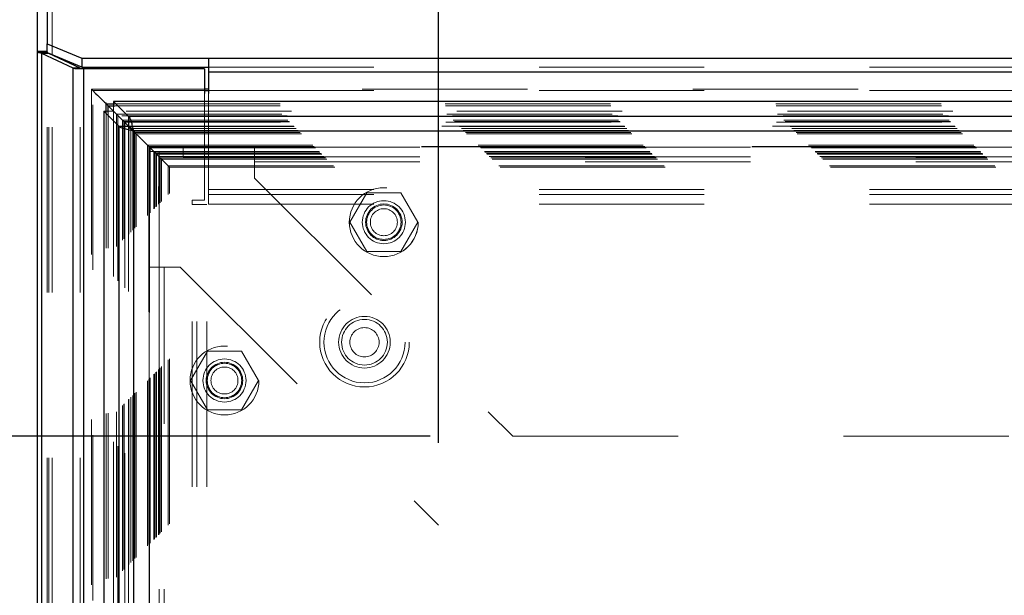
# Model space of a CAD drawing. Header units: inches. Extents: x 0.2 to 10.8, y 0.2 to 8.2.
# Tile 49 of 112: x 2.905 to 3.5, y 4.787 to 5.135. Entities that reach past the tile are written whole.
import ezdxf

# ---------------------------------------------------------------- set-up
doc = ezdxf.new("R2010")
doc.units = ezdxf.units.IN
doc.header["$MEASUREMENT"] = 0
doc.linetypes.add('HIDDEN', pattern=[0.075, 0.05, -0.025])
doc.layers.add('DIMENSIONS', color=140, linetype='Continuous')
doc.styles.add('SLDTEXTSTYLE0', font='TXT', dxfattribs={"width": 0.7})
doc.dimstyles.new('SLDDIMSTYLE0', dxfattribs={"dimtxt": 0.084961, "dimasz": 0.13, "dimexe": 0, "dimexo": 0.0625, "dimgap": 0.02124, "dimtad": 0, "dimtih": 1, "dimtoh": 1, "dimlfac": 12, "dimrnd": 1e-09, "dimzin": 12, "dimdsep": 46, "dimtxsty": 'SLDTEXTSTYLE0', "dimsah": 1, "dimcen": 0.09, "dimadec": 0, "dimazin": 3, "dimtfac": 1, "dimtofl": 0, "dimtmove": 0, "dimatfit": 3, "dimfxl": 0, "dimfrac": 2, "dimtolj": 1, "dimtzin": 12, "dimarcsym": 0})

# ---------------------------------------------------------------- blocks, each defined once
blk = doc.blocks.new('_D')
at = {"layer": 'DIMENSIONS'}
for p, q in [((3.153, 4.88279), (2.49667, 4.88279)), ((2.62167, 4.88279), (2.62167, 4.3702)), ((2.46009, 4.21614), (2.43156, 4.21614)), ((2.43156, 4.21614), (2.43156, 4.08111)), ((2.78324, 4.21614), (2.81177, 4.21614)), ((2.81177, 4.21614), (2.81177, 4.08111)), ((2.43156, 4.08111), (2.46009, 4.08111)), ((2.81177, 4.08111), (2.78324, 4.08111)), ((2.62167, 3.39252), (2.62167, 4.06209)), ((3.15306, 3.39252), (2.49667, 3.39252))]:
    blk.add_line(p, q, dxfattribs=at)
for points in [[(2.62167, 4.88279), (2.60167, 4.75279), (2.64167, 4.75279)], [(2.62167, 3.39252), (2.64167, 3.52252), (2.60167, 3.52252)]]:
    blk.add_solid(points, dxfattribs=at)
at = {"layer": 'DIMENSIONS', "char_height": 0.083333, "attachment_point": 1, "style": 'SLDTEXTSTYLE0'}
for s, insert in [('17.88', (2.46009, 4.34259)), ('454.2', (2.46009, 4.18854))]:
    blk.add_mtext(s, dxfattribs=dict(at, insert=insert))
blk = doc.blocks.new('_D_1')
at = {"layer": 'DIMENSIONS'}
for p, q in [((3.15806, 4.87886), (3.15806, 5.77797)), ((4.67258, 4.87886), (4.67258, 5.77797)), ((3.15806, 5.65297), (3.56848, 5.65297)), ((3.68361, 5.65297), (3.65508, 5.65297)), ((3.65508, 5.65297), (3.65508, 5.51794)), ((4.00676, 5.65297), (4.03529, 5.65297)), ((4.03529, 5.65297), (4.03529, 5.51794)), ((4.67258, 5.65297), (4.12189, 5.65297)), ((3.65508, 5.51794), (3.68361, 5.51794)), ((4.03529, 5.51794), (4.00676, 5.51794))]:
    blk.add_line(p, q, dxfattribs=at)
for points in [[(3.15806, 5.65297), (3.28806, 5.63297), (3.28806, 5.67297)], [(4.67258, 5.65297), (4.54258, 5.67297), (4.54258, 5.63297)]]:
    blk.add_solid(points, dxfattribs=at)
at = {"layer": 'DIMENSIONS', "char_height": 0.083333, "attachment_point": 1, "style": 'SLDTEXTSTYLE0'}
for s, insert in [('18.17', (3.68361, 5.77941)), ('461.6', (3.68361, 5.62536))]:
    blk.add_mtext(s, dxfattribs=dict(at, insert=insert))

msp = doc.modelspace()

# ---------------------------------------------------------------- linework, layer by layer
at = {"color": 7, "linetype": 'Continuous', "lineweight": 25}
for p, q in [((2.9213413, 5.4159949), (2.9213413, 5.1203311)), ((2.9153413, 5.1155752), (2.9153413, 5.4091582)), ((2.9213413, 5.1203311), (2.9421746, 5.1115266)), ((2.9213413, 5.1149222), (2.9213413, 5.1203311)), ((2.9153413, 3.1697457), (2.9153413, 5.1155752)), ((2.9213413, 5.1155752), (2.9153413, 5.1155752)), ((2.9213413, 5.1150258), (2.9160264, 5.1150258)), ((2.9179773, 3.1697457), (2.9179773, 5.1143949)), ((2.9370533, 5.1054213), (2.9179773, 5.1143949)), ((2.92222, 5.1143949), (2.9179773, 5.1143949)), ((2.9421746, 5.1060887), (2.9215186, 5.1148183)), ((2.92222, 5.1143949), (2.9219186, 5.1146493)), ((2.9412959, 5.1054213), (2.92222, 5.1143949)), ((2.9243413, 5.113397), (2.9243413, 5.1136254)), ((2.9421746, 5.1115266), (3.0188413, 5.1115266)), ((2.9421746, 5.1115266), (2.9421746, 5.1060887)), ((3.0188413, 5.1115266), (4.8118413, 5.1115266)), ((3.0188413, 5.1115266), (3.0188413, 5.1033698)), ((2.9370533, 3.1697457), (2.9370533, 5.1054213)), ((2.9412959, 5.1054213), (2.9370533, 5.1054213)), ((2.9434172, 5.1051624), (2.9381568, 5.1051624)), ((2.9421746, 5.1060887), (3.0188413, 5.1060887)), ((2.9434172, 3.1697457), (2.9434172, 5.1051624)), ((3.0164246, 5.1051624), (2.9434172, 5.1051624)), ((3.0164246, 5.1051624), (3.0164246, 5.0902278)), ((3.0188413, 5.1033698), (3.0188413, 5.0902278)), ((3.0188413, 5.1033698), (4.8118413, 5.1033698)), ((3.0188413, 5.0928613), (3.0164246, 5.0928613)), ((3.0164246, 5.0919286), (3.0188413, 5.0919286)), ((2.9569663, 5.0839255), (2.9621689, 5.0839255)), ((2.9569663, 5.0839255), (2.9580995, 5.0827923)), ((2.9569663, 5.0787659), (2.9569663, 5.0839255)), ((2.9580995, 5.0827923), (2.9620238, 5.078868)), ((2.9580995, 5.0827923), (2.9622757, 5.0827923)), ((2.9580995, 5.078659), (2.9580995, 5.0827923)), ((4.8691666, 5.0853764), (2.9614752, 5.0853764)), ((2.9705598, 5.0762918), (2.9614752, 5.0853764)), ((2.9614752, 5.0853764), (2.9614752, 5.0849609)), ((2.9555571, 5.0794582), (2.9555571, 3.1958502)), ((2.9555571, 5.0794582), (2.9646416, 5.0703737)), ((2.9555571, 5.0794582), (2.9559509, 5.0794582)), ((2.9620572, 5.078867), (2.9705505, 5.0703737)), ((2.9705598, 5.070383), (2.9620672, 5.0788756)), ((4.8600821, 5.0762918), (2.9705598, 5.0762918)), ((2.9705598, 5.0762918), (2.9705598, 5.070383)), ((2.9646416, 5.0703737), (2.9646416, 3.2049347)), ((2.9646416, 5.0703737), (2.9705505, 5.0703737)), ((2.9705343, 5.0703575), (2.9733478, 5.0675441)), ((2.9735049, 5.0674286), (2.9735049, 3.2078798)), ((4.857137, 5.0674286), (2.9735049, 5.0674286))]:
    msp.add_line(p, q, dxfattribs=at)
at = {"color": 7, "linetype": 'HIDDEN', "lineweight": 18}
for p, q in [((2.9243413, 3.1697457), (2.9243413, 5.4109271)), ((2.9243413, 5.1136254), (2.9243413, 5.4109271)), ((2.9215696, 5.1150258), (2.9213413, 5.1150258)), ((2.9213413, 5.1148933), (2.9213413, 5.1149222)), ((2.9213413, 3.1697457), (2.9213413, 5.1148933)), ((2.9215186, 5.1148183), (2.9213413, 5.1148933)), ((2.92222, 3.1697457), (2.92222, 5.1143949)), ((2.9243413, 3.1697457), (2.9243413, 5.113397)), ((2.9412959, 3.1697457), (2.9412959, 5.1054213)), ((2.9434172, 3.1697457), (2.9434172, 5.1051624)), ((3.0188413, 5.1060887), (4.8118413, 5.1060887)), ((3.0188413, 5.1033698), (4.8118413, 5.1033698)), ((2.9480393, 5.0928402), (2.9480393, 3.1824654)), ((3.0164246, 5.0928613), (2.9480408, 5.0928613)), ((2.9489632, 5.0919286), (3.0164246, 5.0919286)), ((2.9489632, 5.0919286), (2.9506094, 5.0902736)), ((2.9489632, 3.1833798), (2.9489632, 5.0919286)), ((3.0164246, 5.0902278), (3.0164246, 5.0255791)), ((4.8118413, 5.0928613), (3.0188413, 5.0928613)), ((3.0188413, 5.0919286), (4.8118413, 5.0919286)), ((3.0188413, 5.0902278), (3.0188413, 5.0321143)), ((2.9614752, 5.0849609), (2.9614752, 5.0794675)), ((2.9621689, 5.0839255), (4.868473, 5.0839255)), ((2.9622757, 5.0827923), (4.8683661, 5.0827923)), ((2.9559509, 5.0794582), (2.9614659, 5.0794582)), ((2.9569663, 3.1965425), (2.9569663, 5.0787659)), ((2.9580995, 3.1966494), (2.9580995, 5.078659)), ((2.9614659, 5.0794582), (2.9620572, 5.078867)), ((2.9614659, 5.0794582), (2.9614659, 3.1958502)), ((2.9620672, 5.0788756), (2.9614752, 5.0794675)), ((4.8691666, 5.0794675), (2.9614752, 5.0794675)), ((2.9620238, 5.078868), (2.9631682, 5.0777236)), ((2.9631682, 5.0777236), (4.8674737, 5.0777236)), ((2.9631682, 3.1975848), (2.9631682, 5.0777236)), ((2.9640733, 5.076818), (2.9640733, 3.198488)), ((4.8664899, 5.0767341), (2.9641369, 5.0767341)), ((2.9669179, 5.0739739), (4.863724, 5.0739739)), ((2.9669179, 3.2013345), (2.9669179, 5.0739739)), ((2.9677319, 5.0731599), (4.86291, 5.0731599)), ((2.9677319, 3.2021485), (2.9677319, 5.0731599)), ((2.9678815, 5.0730103), (4.8627603, 5.0730103)), ((2.9678815, 3.2022981), (2.9678815, 5.0730103)), ((4.8625288, 5.0727828), (2.9681253, 5.0727828)), ((2.9682888, 5.0726122), (2.9682888, 3.2027079)), ((2.9704822, 5.0704069), (4.8601645, 5.0704069)), ((2.9705505, 5.0703737), (2.9705505, 3.2049347)), ((4.8600821, 5.070383), (2.9705598, 5.070383)), ((2.9705813, 3.2049958), (2.9705813, 5.0703141)), ((2.9707153, 5.0701765), (4.8599266, 5.0701765)), ((2.9707153, 3.2051319), (2.9707153, 5.0701765)), ((2.9719014, 5.069008), (4.8587402, 5.069008)), ((2.9719096, 3.2063292), (2.9719096, 5.0689783)), ((2.9730343, 5.0678575), (4.8576076, 5.0678575)), ((2.9730343, 3.2074509), (2.9730343, 5.0678575)), ((2.9733478, 5.0675441), (2.9743366, 5.0665552)), ((4.857137, 5.0674286), (2.9735049, 5.0674286)), ((2.9735049, 5.0674286), (2.9735049, 3.2078798)), ((2.9743366, 5.0665552), (4.8563052, 5.0665552)), ((2.9743366, 5.0665552), (2.9750674, 5.0658244)), ((2.9743366, 3.2087533), (2.9743366, 5.0665552)), ((2.9750674, 3.209484), (2.9750674, 5.0658244)), ((2.9750674, 5.0658244), (4.8555745, 5.0658244)), ((2.9819513, 5.0589405), (4.8486906, 5.0589405)), ((2.9819513, 3.2163679), (2.9819513, 5.0589405)), ((2.9819513, 5.0589405), (2.9827846, 5.0581072)), ((2.9827658, 5.058096), (2.9827698, 4.9211819)), ((2.9827846, 5.0581072), (4.8478573, 5.0581072)), ((2.9827846, 3.2172012), (2.9827846, 5.0581072)), ((2.9827846, 5.0581072), (2.9861506, 5.0547412)), ((4.8478283, 5.0581132), (2.9828055, 5.0581132)), ((4.8476685, 5.0579482), (2.9829518, 5.0579482)), ((2.9829974, 5.0578795), (2.9829974, 3.2174318)), ((2.9832013, 5.0576905), (4.8474406, 5.0576905)), ((2.9832013, 5.0576905), (2.9832013, 3.2176179)), ((2.9832013, 5.0576905), (4.8474406, 5.0576905)), ((2.9832013, 3.2176179), (2.9832013, 5.0576905)), ((3.0035848, 5.051793), (3.0035848, 5.057793)), ((3.0035848, 5.057793), (3.0467514, 5.057793)), ((3.0467514, 5.057793), (3.0467514, 5.048793)), ((3.0467514, 5.057793), (4.7838348, 5.057793)), ((2.9830571, 4.9851125), (2.9830571, 5.0551125)), ((2.9830571, 5.0551125), (2.9890571, 5.0551125)), ((2.9836179, 5.0572739), (4.8470239, 5.0572739)), ((2.9836179, 3.2180345), (2.9836179, 5.0572739)), ((2.9836201, 5.0572608), (4.8470322, 5.0572608)), ((2.9836656, 3.2180648), (2.9836656, 5.0572314)), ((2.9859096, 5.0549822), (4.8447323, 5.0549822)), ((2.9859096, 3.2203262), (2.9859096, 5.0549822)), ((2.9859096, 5.0549822), (4.8447323, 5.0549822)), ((2.9859096, 3.2203262), (2.9859096, 5.0549822)), ((2.9865332, 5.0543586), (2.9860633, 5.0548285)), ((2.9861506, 5.0547412), (4.8444913, 5.0547412)), ((2.9861506, 3.2205672), (2.9861506, 5.0547412)), ((2.9870798, 5.053812), (4.8435621, 5.053812)), ((2.9870798, 3.2214964), (2.9870798, 5.053812)), ((2.9873679, 5.0535239), (4.8432739, 5.0535239)), ((2.9873679, 3.2217845), (2.9873679, 5.0535239)), ((2.9887175, 5.0521539), (4.8419451, 5.0521539)), ((2.9887572, 5.0521346), (2.9889748, 5.0519171)), ((2.9887588, 5.0521103), (4.8418727, 5.0521103)), ((2.988976, 5.0519158), (2.9896978, 5.051194)), ((2.9889905, 3.2233876), (2.9889905, 5.0519193)), ((2.9890571, 4.9851125), (2.9890571, 5.0551125)), ((3.0035848, 5.051793), (3.0467514, 5.051793)), ((3.0467514, 5.051793), (4.7838348, 5.051793)), ((2.9896978, 5.051194), (4.8409441, 5.051194)), ((2.9896978, 3.2241144), (2.9896978, 5.051194)), ((2.9896978, 5.051194), (2.9904708, 5.050421)), ((2.9904708, 5.050421), (4.840171, 5.050421)), ((2.9904708, 3.2248874), (2.9904708, 5.050421)), ((2.9904708, 5.050421), (2.9945613, 5.0463305)), ((2.9945613, 5.0463305), (4.8360806, 5.0463305)), ((2.9945613, 3.2289779), (2.9945613, 5.0463305)), ((2.9952628, 5.0455969), (4.8353615, 5.0455969)), ((2.9952897, 3.2297091), (2.9952897, 5.0456198)), ((3.0467514, 5.048793), (4.7838348, 5.048793)), ((3.0467514, 5.048793), (3.0467514, 5.039043)), ((3.0467514, 5.048793), (4.7838348, 5.048793)), ((3.0467514, 5.039043), (3.2030014, 4.882793)), ((3.0188413, 5.0321143), (4.8118413, 5.0321143)), ((3.0188413, 5.0321143), (3.0188413, 5.0231143)), ((3.0188413, 5.0321143), (4.8118413, 5.0321143)), ((3.0188413, 5.0291143), (4.8118413, 5.0291143)), ((3.1147258, 5.030043), (3.1044778, 5.012293)), ((3.1352217, 5.030043), (3.1147258, 5.030043)), ((3.1454697, 5.012293), (3.1352217, 5.030043)), ((3.0164246, 5.0255791), (3.0089246, 5.0255791)), ((3.0089246, 5.0230791), (3.0089246, 5.0255791)), ((3.0089246, 3.2521624), (3.0089246, 5.0230791)), ((3.0179246, 5.0230791), (3.0089246, 5.0230791)), ((3.0089246, 3.2521624), (3.0089246, 5.0230791)), ((3.0119246, 3.2521624), (3.0119246, 5.0230791)), ((3.0179246, 3.2521624), (3.0179246, 5.0230791)), ((3.0188413, 5.0231143), (4.8118413, 5.0231143)), ((3.1044778, 5.012293), (3.1147258, 4.994543)), ((3.1352217, 4.994543), (3.1454697, 5.012293)), ((3.1147258, 4.994543), (3.1352217, 4.994543)), ((2.9830571, 3.2901959), (2.9830571, 4.9851125)), ((2.9830571, 4.9851125), (2.9920571, 4.9851125)), ((2.9890571, 3.2901959), (2.9890571, 4.9851125)), ((2.9920571, 3.2901959), (2.9920571, 4.9851125)), ((2.9920571, 4.9851125), (3.0018071, 4.9851125)), ((2.9920571, 3.2901959), (2.9920571, 4.9851125)), ((3.0018071, 4.9851125), (3.1580571, 4.8288625)), ((3.0183091, 4.9342514), (3.0080612, 4.9165014)), ((3.0388051, 4.9342514), (3.0183091, 4.9342514)), ((3.049053, 4.9165014), (3.0388051, 4.9342514)), ((3.0080612, 4.9165014), (3.0183091, 4.8987514)), ((3.0388051, 4.8987514), (3.049053, 4.9165014)), ((3.0183091, 4.8987514), (3.0388051, 4.8987514)), ((3.2030014, 4.882793), (4.6275848, 4.882793)), ((3.1580571, 3.4464459), (3.1580571, 4.8288625))]:
    msp.add_line(p, q, dxfattribs=at)
for centre, radius in [((3.1249181, 5.012293), 0.0208333), ((3.1249738, 5.012293), 0.0208333), ((3.1249738, 5.012293), 0.0130208), ((3.1249738, 5.012293), 0.0110417), ((3.1249738, 5.012293), 0.0104167), ((3.1249738, 5.012293), 0.0081625), ((3.1132579, 4.9396624), 0.0270833), ((3.1132579, 4.9396624), 0.0245833), ((3.1132579, 4.9396624), 0.0245833), ((3.1132579, 4.9396624), 0.015625), ((3.1132579, 4.9396624), 0.0138333), ((3.1132579, 4.9396624), 0.0088333), ((3.0285571, 4.9165014), 0.0208333), ((3.0285571, 4.9165014), 0.0130208), ((3.0285571, 4.9165014), 0.0110417), ((3.0285571, 4.9165014), 0.0104167), ((3.0285571, 4.9165014), 0.0081625)]:
    msp.add_circle(centre, radius, dxfattribs=at)
at = {"color": 7, "linetype": 'Continuous', "lineweight": 25}
for points in [[(2.9153413, 5.1155752), (2.9153413, 5.1153917), (2.9155747, 5.1152093), (2.9160264, 5.1150258)], [(2.9179773, 5.1143949), (2.9171427, 5.1146056), (2.916478, 5.1148151), (2.9160264, 5.1150258)], [(2.9381568, 5.1051624), (2.9377646, 5.1052487), (2.9373951, 5.105335), (2.9370533, 5.1054213)], [(2.9416638, 5.1051624), (2.941533, 5.1052487), (2.9414099, 5.105335), (2.9412959, 5.1054213)]]:
    msp.add_open_spline(points, degree=3, dxfattribs=at)
at = {"color": 7, "linetype": 'HIDDEN', "lineweight": 18}
msp.add_open_spline([(2.9213413, 5.1155752), (2.9213413, 5.1153921), (2.9214194, 5.115209), (2.9215696, 5.1150258)], degree=3, dxfattribs=at)
for points, knots in [([(2.9219186, 5.1146493), (2.9218958, 5.1146681), (2.9218086, 5.1147401), (2.9216942, 5.1148655), (2.9216113, 5.1149723), (2.9215696, 5.1150258)], [0, 0, 0, 0, 0.14952088, 0.57311838, 1, 1, 1, 1]), ([(2.9492725, 5.0916177), (2.9491334, 5.0917554), (2.948926, 5.0919607), (2.9486727, 5.0922145), (2.9485084, 5.0923839), (2.948369, 5.0925256), (2.9482421, 5.0926566), (2.9481486, 5.0927465), (2.9480805, 5.0928098), (2.9480461, 5.0928505), (2.9480285, 5.0928722), (2.9480839, 5.0928009), (2.9484189, 5.0924761), (2.9487552, 5.0921378), (2.9489632, 5.0919286)], [0, 0, 0, 0, 0.112381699, 0.167581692, 0.200379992, 0.243443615, 0.278144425, 0.304914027, 0.324867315, 0.349763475, 0.381732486, 0.467223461, 0.670562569, 1, 1, 1, 1]), ([(2.9608155, 5.0800763), (2.9599207, 5.0809765), (2.9585681, 5.0823373), (2.9573063, 5.08359), (2.9568792, 5.0840141)], [0, 0, 0, 0, 0.66146825, 1, 1, 1, 1]), ([(2.9641369, 5.0767462), (2.964093, 5.0767894), (2.9639606, 5.0769198), (2.9637533, 5.0771365), (2.9635676, 5.0773197), (2.9634889, 5.077402), (2.9634657, 5.0774262)], [0, 0, 0, 0, 0.19405353, 0.58516007, 0.87787789, 1, 1, 1, 1]), ([(2.9682905, 5.0726122), (2.9682381, 5.0726675), (2.9680999, 5.0728132), (2.9679103, 5.0729816), (2.9677611, 5.0731086), (2.967678, 5.0731862), (2.9676212, 5.073243), (2.9675803, 5.0732902), (2.9675921, 5.0732894), (2.9676535, 5.0732367), (2.9677057, 5.0731856), (2.9677319, 5.0731599)], [0, 0, 0, 0, 0.10998715, 0.28961826, 0.37768151, 0.46486424, 0.55261678, 0.64132097, 0.81950481, 0.90929688, 1, 1, 1, 1]), ([(2.9836201, 5.057268), (2.9836327, 5.057255), (2.9836744, 5.0572119), (2.9836868, 5.0572005), (2.9836555, 5.057249), (2.9835677, 5.0573256), (2.9834336, 5.0574512), (2.9832907, 5.0575978), (2.9832056, 5.0576871), (2.9831287, 5.0577641), (2.983018, 5.0578733), (2.9826753, 5.0582187), (2.9819583, 5.0589354), (2.9807237, 5.0601686), (2.97919, 5.061697), (2.9779268, 5.0629509), (2.9769683, 5.0639444), (2.976533, 5.0643069), (2.9760951, 5.0648118), (2.9756829, 5.0651864), (2.9751472, 5.0657498), (2.9743702, 5.066523), (2.9737682, 5.0671316), (2.9734276, 5.0674693), (2.9733737, 5.0675227)], [0, 0, 0, 0, 0.01401555, 0.04635401, 0.05974731, 0.0766314, 0.09506281, 0.10495741, 0.11552972, 0.1165061, 0.12336385, 0.1413837, 0.19489931, 0.2827067, 0.43064043, 0.60578265, 0.67938505, 0.76400299, 0.78164314, 0.80890383, 0.85814198, 0.90425632, 0.98483806, 1, 1, 1, 1]), ([(2.9829749, 5.0579169), (2.9829614, 5.057933), (2.9829345, 5.057965), (2.9829461, 5.0579502), (2.9829518, 5.0579429)], [0, 0, 0, 0, 0.504892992, 1, 1, 1, 1]), ([(2.9861506, 5.0547412), (2.9869045, 5.0539927), (2.9878898, 5.0530144), (2.9887217, 5.0521603), (2.9889265, 5.0519544), (2.9889882, 5.0519097), (2.9889633, 5.051917), (2.9889016, 5.0519628), (2.9888238, 5.0520435), (2.9887513, 5.0521262), (2.988688, 5.0521942), (2.988654, 5.0522307)], [0, 0, 0, 0, 0.58149804, 0.75994508, 0.82502121, 0.87370235, 0.90732522, 0.94235459, 0.96020705, 0.97868521, 1, 1, 1, 1]), ([(2.9929776, 5.0479142), (2.9925141, 5.0483713), (2.9915068, 5.0493648), (2.9901778, 5.0507179), (2.9891143, 5.0517805), (2.9886107, 5.0522838)], [0, 0, 0, 0, 0.309693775, 0.67307541, 1, 1, 1, 1]), ([(2.9887147, 3.2231362), (2.9887073, 3.2252766), (2.9886864, 3.2313547), (2.9886689, 3.2423893), (2.9886577, 3.2571349), (2.988657, 3.2742765), (2.9886619, 3.2987917), (2.9886667, 3.329227), (2.988662, 3.3746024), (2.9886641, 3.428916), (2.9886629, 3.5474397), (2.988664, 3.7803679), (2.9886636, 4.1682333), (2.9886629, 4.5094867), (2.9886639, 4.7444383), (2.988662, 4.8324307), (2.9886669, 4.8985634), (2.9886634, 4.9429787), (2.9886581, 4.9654212), (2.9886572, 4.9866652), (2.9886683, 5.0054075), (2.9886939, 5.0210143), (2.9887292, 5.0335738), (2.9887677, 5.0435117), (2.9887972, 5.0493901), (2.9888091, 5.0520034), (2.9888094, 5.0520812)], [0, 0, 0, 0, 0.00351099, 0.00997012, 0.01809984, 0.02769812, 0.03808723, 0.05831184, 0.07762083, 0.11251589, 0.14740176, 0.27203389, 0.49458523, 0.78361263, 0.83178777, 0.87997353, 0.92794543, 0.94026453, 0.95282728, 0.96475771, 0.97511069, 0.9835701, 0.99035753, 0.99571192, 0.99987228, 1, 1, 1, 1]), ([(2.9887588, 5.0521251), (2.9887856, 5.0520977), (2.9888286, 5.052054), (2.9888329, 5.0520556), (2.9888119, 5.0520777), (2.9888085, 5.0520812)], [0, 0, 0, 0, 0.58364605, 0.93257842, 1, 1, 1, 1]), ([(2.9945613, 5.0463305), (2.9947627, 5.0461356), (2.9950401, 5.0458671), (2.9952629, 5.045613), (2.9953122, 5.0455746), (2.9952173, 5.0456725), (2.9950643, 5.0458256), (2.9947511, 5.0461275), (2.994263, 5.0466166), (2.9938433, 5.0470478), (2.993606, 5.0472858), (2.9935967, 5.0472951)], [0, 0, 0, 0, 0.27912678, 0.38459233, 0.49914334, 0.55586917, 0.61679114, 0.70788915, 0.82600654, 0.99320318, 1, 1, 1, 1])]:
    msp.add_open_spline(points, degree=3, knots=knots, dxfattribs=at)
at = {"color": 7, "linetype": 'Continuous', "lineweight": 25}
for points, knots in [([(2.9506094, 5.0902736), (2.9506771, 5.0902055), (2.9519983, 5.0888769), (2.9540766, 5.0868182), (2.9553442, 5.0855517), (2.9557139, 5.0851763), (2.9561962, 5.0847348), (2.9566404, 5.084268), (2.9569663, 5.0839255)], [0, 0, 0, 0, 0.021203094, 0.413202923, 0.70452371, 0.714327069, 0.7903654, 1, 1, 1, 1]), ([(2.9705598, 5.0762918), (2.9708052, 5.07611), (2.9710506, 5.0757464), (2.9715415, 5.0746992), (2.9717869, 5.0740159), (2.9722778, 5.0724115), (2.9725232, 5.0714908), (2.973014, 5.0695227), (2.9732595, 5.0684758), (2.9735049, 5.0674286)], [0, 0, 0, 0, 0.25, 0.25, 0.5, 0.5, 0.75, 0.75, 1, 1, 1, 1]), ([(2.9735049, 5.0674286), (2.9724577, 5.067674), (2.9714108, 5.0679194), (2.9694427, 5.0684103), (2.968522, 5.0686557), (2.9669176, 5.0691466), (2.9662343, 5.069392), (2.9651871, 5.0698829), (2.9648235, 5.0701283), (2.9646416, 5.0703737)], [0, 0, 0, 0, 0.25, 0.25, 0.5, 0.5, 0.75, 0.75, 1, 1, 1, 1]), ([(2.9705505, 5.0703737), (2.9705706, 5.0703036), (2.9706109, 5.0701633), (2.970708, 5.069953), (2.9708308, 5.0697426), (2.9709807, 5.0695322), (2.9711555, 5.0693219), (2.9713537, 5.0691115), (2.9716281, 5.0688487), (2.9719973, 5.068533), (2.9724736, 5.0681649), (2.9729813, 5.0677967), (2.9733304, 5.0675513), (2.9735049, 5.0674286)], [0, 0, 0, 0, 0.071449, 0.14289799, 0.21434699, 0.28579598, 0.35724498, 0.42869398, 0.50014297, 0.62510723, 0.75007149, 0.87503574, 1, 1, 1, 1]), ([(2.9735049, 5.0674286), (2.9734348, 5.0675283), (2.9732945, 5.0677278), (2.9730842, 5.068024), (2.9728738, 5.0683143), (2.9726634, 5.0685958), (2.9724531, 5.0688657), (2.9722427, 5.0691213), (2.9719798, 5.0694197), (2.9716642, 5.0697387), (2.971296, 5.0700388), (2.9709279, 5.070266), (2.9706825, 5.070344), (2.9705598, 5.070383)], [0, 0, 0, 0, 0.071448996, 0.142897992, 0.214346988, 0.285795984, 0.35724498, 0.428693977, 0.500142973, 0.625107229, 0.750071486, 0.875035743, 1, 1, 1, 1])]:
    msp.add_open_spline(points, degree=3, knots=knots, dxfattribs=at)

# ---------------------------------------------------------------- dimensions: what is measured, and where the dimension line sits
at = {"layer": 'DIMENSIONS'}
dim = msp.add_linear_dim(base=(4.6725848, 5.6529674), p1=(3.1580571, 4.8288625), p2=(4.6725848, 4.8288625), dimstyle='SLDDIMSTYLE0', dxfattribs=at)
dim.commit()
dim.dimension.update_dxf_attribs({"geometry": '_D_1', "text_midpoint": (3.845185, 5.6529674), "dimtype": 160})
dim = msp.add_linear_dim(base=(2.6216666, 4.882793), p1=(3.2030571, 3.3925154), p2=(3.2030014, 4.882793), angle=90, dimstyle='SLDDIMSTYLE0', dxfattribs=at)
dim.commit()
dim.dimension.update_dxf_attribs({"geometry": '_D', "text_midpoint": (2.6216666, 4.2161444), "dimtype": 160})

doc.saveas('drawing.dxf')
